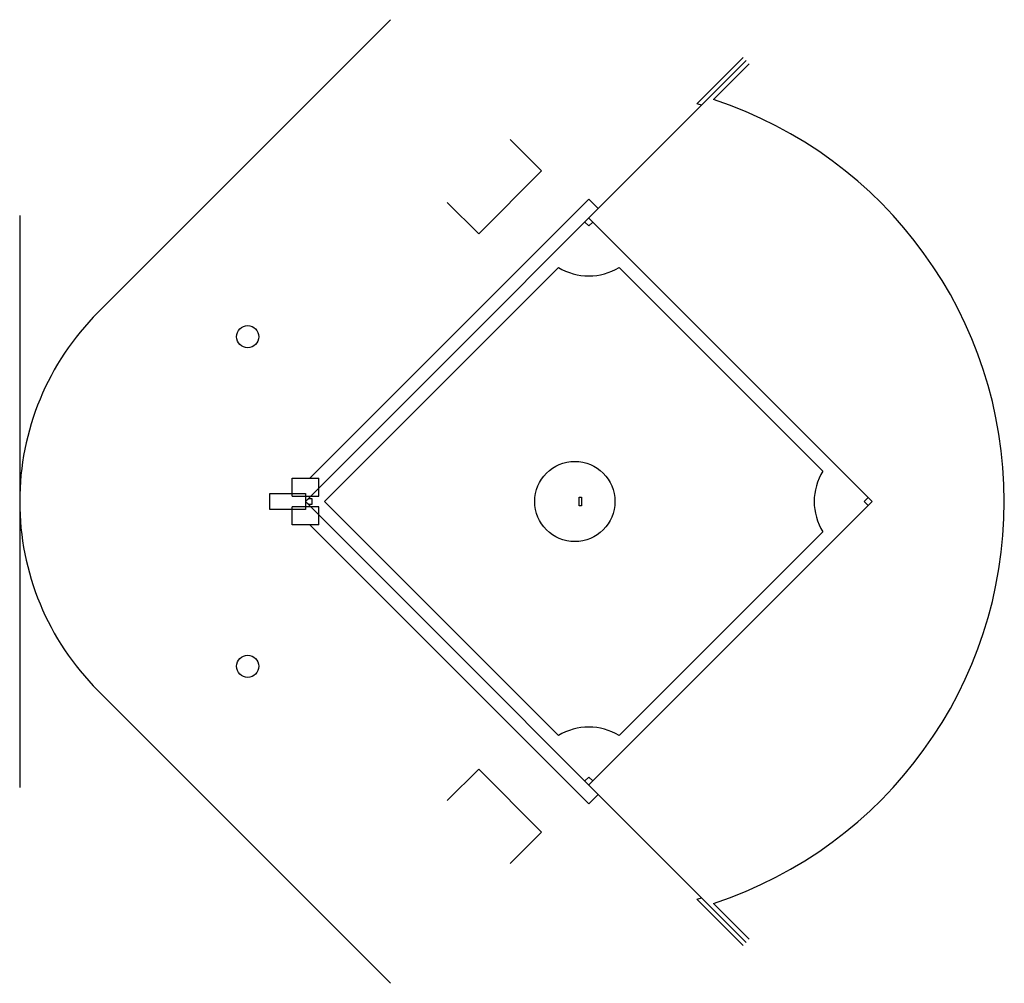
# Model space of a CAD drawing. Extents: x 852 to 3507, y 1383 to 3979.
import ezdxf

# ---------------------------------------------------------------- set-up
doc = ezdxf.new("R2010")
doc.units = 0
doc.linetypes.add('DASHED', pattern=[0])
doc.layers.get('0').update_dxf_attribs({"linetype": 'CONTINUOUS'})

msp = doc.modelspace()

# ---------------------------------------------------------------- linework, layer by layer
at = {"color": 0}
for p, q in [((2802.365799, 3877.424674), (2677.77216, 3752.831035)), ((2810.851081, 3868.939392), (1622.911688, 2681)), ((2819.336362, 3860.454111), (2722.880847, 3763.998596)), ((2174.454978, 3656.807358), (2259.307791, 3571.954544)), ((2089.602164, 3402.248917), (2259.307791, 3571.954544)), ((2386.587012, 3495.587012), (1634.5, 2743.5)), ((2004.74935, 3487.101731), (2089.602164, 3402.248917)), ((2412.042856, 3470.131168), (2386.587012, 3495.587012)), ((2386.587012, 3423.46212), (2375.98041, 3434.068722)), ((3150.262336, 2681), (2386.587012, 3444.675324)), ((2397.193614, 3434.068722), (2386.587012, 3423.46212)), ((2304.711593, 3311.888217), (1673.823376, 2681)), ((3017.475229, 2762.875419), (2468.462431, 3311.888217)), ((1586.911688, 2695.5), (1586.911688, 2743.5)), ((1586.911688, 2743.5), (1658.911688, 2743.5)), ((1658.911688, 2695.5), (1658.911688, 2743.5)), ((1526.911688, 2659.5), (1526.911688, 2702.5)), ((1526.911688, 2702.5), (1622.911688, 2702.5)), ((1586.911688, 2695.5), (1658.911688, 2695.5)), ((1622.911688, 2702.5), (1622.911688, 2659.5)), ((1631.411688, 2689.5), (1622.911688, 2681)), ((1631.411688, 2689.5), (1639.911688, 2689.5)), ((1639.911688, 2689.5), (1639.911688, 2672.5)), ((2360.911688, 2693), (2366.911688, 2693)), ((2360.911688, 2669), (2360.911688, 2693)), ((2366.911688, 2693), (2366.911688, 2669)), ((3139.655734, 2691.606602), (3129.049132, 2681)), ((1622.911688, 2659.5), (1526.911688, 2659.5)), ((1586.911688, 2618.5), (1586.911688, 2666.5)), ((1658.911688, 2666.5), (1586.911688, 2666.5)), ((1622.911688, 2681), (1622.911688, 2681)), ((1622.911688, 2681), (1622.911688, 2681)), ((1622.911688, 2681), (1631.411688, 2672.5)), ((1622.911688, 2681), (2810.851081, 1493.060608)), ((1639.911688, 2672.5), (1631.411688, 2672.5)), ((1658.911688, 2618.5), (1658.911688, 2666.5)), ((1673.823376, 2681), (2304.711593, 2050.111783)), ((2366.911688, 2669), (2360.911688, 2669)), ((3150.262336, 2681), (2386.587012, 1917.324676)), ((3129.049132, 2681), (3139.655734, 2670.393398)), ((1658.911688, 2618.5), (1586.911688, 2618.5)), ((1634.5, 2618.5), (2386.587012, 1866.412988)), ((2468.462431, 2050.111783), (3017.475229, 2599.124581)), ((2004.74935, 1874.898269), (2089.602164, 1959.751083)), ((2089.602164, 1959.751083), (2259.307791, 1790.045456)), ((2386.587012, 1938.53788), (2375.98041, 1927.931278)), ((2397.193614, 1927.931278), (2386.587012, 1938.53788)), ((2386.587012, 1917.324676), (2386.587012, 1917.324676)), ((2386.587012, 1866.412988), (2412.042856, 1891.868832)), ((2174.454978, 1705.192642), (2259.307791, 1790.045456)), ((2677.77216, 1609.168965), (2802.365799, 1484.575326)), ((2722.880847, 1598.001404), (2819.336362, 1501.545889))]:
    msp.add_line(p, q, dxfattribs=at)
at = {"color": 0, "linetype": 'DASHED'}
msp.add_line((852, 3451.911688), (852, 1910.088312), dxfattribs=at)
msp.add_lwpolyline([(1852.014285, 3979.24805), (1062.883118, 3190.116882, 0.414214), (1062.883118, 2171.883118), (1852.014285, 1382.75195)], format="xyb", dxfattribs=at)
at = {"color": 0}
for centre, radius in [((1466.911688, 3125), 30), ((2348.911688, 2681), 108), ((1466.911688, 2237), 30)]:
    msp.add_circle(centre, radius, dxfattribs=at)
for centre, radius, start, end in [((2366.911688, 2681), 1116, 73.125506, 73.826388), ((2366.911688, 2681), 1140, 288.195098, 71.804902), ((2386.587012, 3444.675324), 156, 238.342364, 301.657636), ((3150.262336, 2681), 156, 148.342364, 211.657636), ((2386.587012, 1917.324676), 156, 58.342364, 121.657636), ((2366.911688, 2681), 1116, 286.173612, 286.874494)]:
    msp.add_arc(centre, radius, start, end, dxfattribs=at)

doc.saveas('drawing.dxf')
